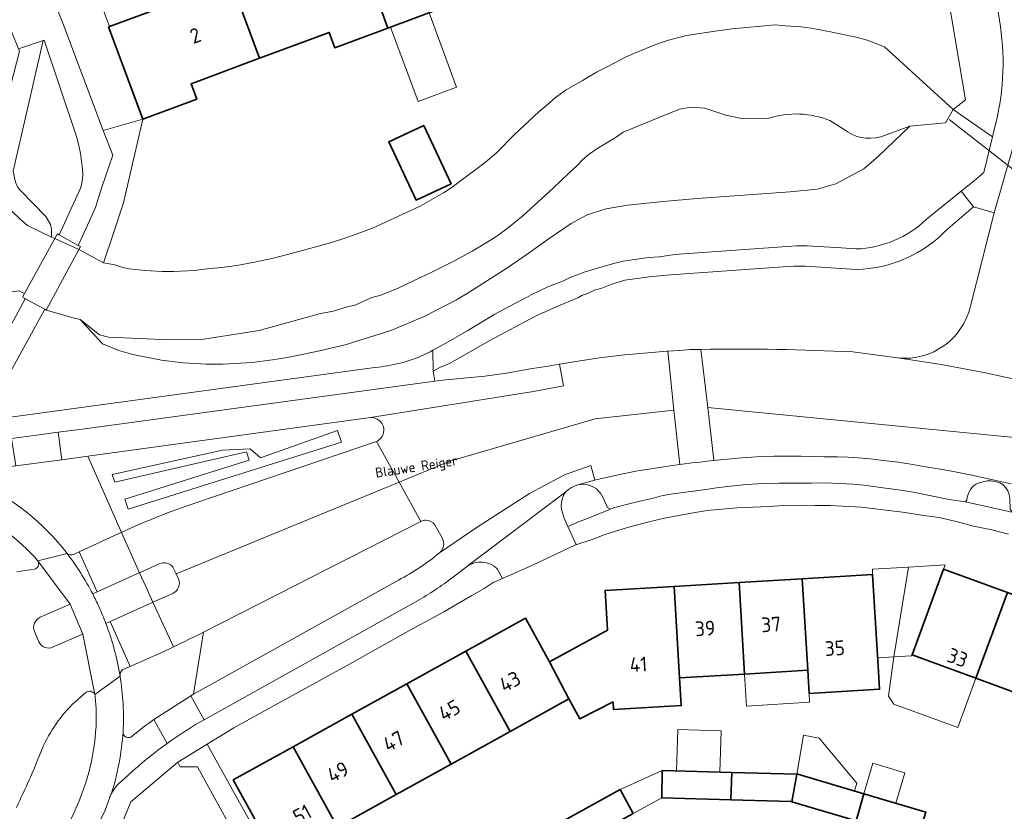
# Model space of a CAD drawing. Header units: metres. Extents: x 149984 to 156489, y 469398 to 478068.
# Tile 243 of 256: x 153572 to 153662, y 472098 to 472171. Entities that reach past the tile are written whole.
import ezdxf
from ezdxf.enums import TextEntityAlignment as Align

# ---------------------------------------------------------------- set-up
doc = ezdxf.new("R2010")
doc.units = ezdxf.units.M
doc.header["$LTSCALE"] = 0.75
for name, color, linetype, lineweight in [('B-WE-GR-BEPLANTING_CULTUUR_HEESTERS-GV', 252, 'Continuous', 18), ('B-WE-GR-BEPLANTING_CULTUUR_ROOS-GV', 252, 'Continuous', 18), ('B-WE-KW-KUNSTWERK_DEK-GV', 6, 'Continuous', 18), ('B-WE-KW-KUNSTWERK_DUIKER-G', 6, 'Continuous', 18), ('B-WE-OG-BEBOUWING-GV', 6, 'Continuous', 35), ('B-WE-OG-BEBOUWING-T18', 1, 'Continuous', 18), ('B-WE-OG-BEBOUWING_LUIFEL-GV', 6, 'Continuous', 18), ('B-WE-OG-BEBOUWING_OVERBOUWING-GV', 6, 'Continuous', 18), ('B-WE-OG-TERREIN_BEGROEID-GV', 252, 'Continuous', 18), ('B-WE-OG-TERREIN_ERF-GV', 252, 'Continuous', 18), ('B-WE-OG-TERREIN_OEVER-GV', 252, 'Continuous', 18), ('B-WE-OG-TOPOGRAFIE-T18', 7, 'Continuous', 18), ('B-WE-OG-WATER_MEER-GV', 252, 'Continuous', 18), ('B-WE-VH-GESLOTENVERHARDING_ASFALT-GV', 252, 'Continuous', 18), ('B-WE-VH-ONVERHARD-GV', 252, 'Continuous', 18), ('B-WE-VH-OPENVERHARDING_BETONSTRAATSTEEN-GV', 252, 'Continuous', 18), ('B-WE-VH-OPENVERHARDING_TEGEL-GV', 252, 'Continuous', 18)]:
    doc.layers.add(name, color=color, linetype=linetype, lineweight=lineweight)
doc.styles.add('NLCS-ISO-M500-T18', font='NLCS-ISO.ttf', dxfattribs={"height": 0.9})
doc.styles.add('NLCS-ISO-M750-T18', font='NLCS-ISO.ttf', dxfattribs={"height": 1.35})

msp = doc.modelspace()

# ---------------------------------------------------------------- linework, layer by layer
at = {"layer": 'B-WE-GR-BEPLANTING_CULTUUR_HEESTERS-GV', "flags": 128}
for points in [[(153653.154, 472197.63), (153658.939, 472163.576), (153657.79, 472162.7), (153661.396, 472160.182), (153661.711, 472161.459)], [(153662.04, 472170.877), (153658.149, 472194.374)], [(153594.32, 472092.22), (153588.654, 472102.561), (153587.082, 472102.575), (153586.853, 472102.989), (153582.558, 472099.371), (153581.412, 472096.533)]]:
    msp.add_lwpolyline(points, dxfattribs=at)
at = {"layer": 'B-WE-GR-BEPLANTING_CULTUUR_HEESTERS-GV'}
msp.add_lwpolyline([(153661.711, 472161.459, 0.100768), (153662.04, 472170.877)], format="xyb", dxfattribs=at)
at = {"layer": 'B-WE-GR-BEPLANTING_CULTUUR_HEESTERS-GV', "flags": 128}
for points in [[(153574.526, 472169.001), (153571.79, 472157.05), (153571.87, 472156.6), (153572.01, 472156.03), (153572.23, 472155.55), (153572.46, 472155.27), (153574.79, 472152.9), (153575.2, 472152.18), (153575.31, 472151.76), (153575.31, 472151.029), (153575.61, 472150.885), (153575.85, 472151.32), (153576.01, 472151.231), (153577.98, 472155.56), (153578.11, 472156.15), (153578.15, 472156.69), (153578.12, 472157.27), (153578.05, 472157.95), (153577.94, 472158.67), (153577.8, 472159.4), (153577.58, 472160.21), (153574.64, 472169.04)], [(153579.33, 472153.73), (153578.76, 472152.52), (153577.742, 472150.261), (153576.01, 472151.231), (153575.85, 472151.32), (153575.61, 472150.885), (153577.796, 472149.883), (153580.05, 472148.66), (153580.928, 472151.295), (153581.884, 472154.162), (153583.654, 472161.807), (153580.039, 472160.784), (153580.9, 472158.51), (153579.91, 472155.6)], [(153622.37, 472127.71), (153622.16, 472127.42), (153622.02, 472127.05), (153621.96, 472126.76), (153621.92, 472126.42), (153621.96, 472126.12), (153622.22, 472125.3), (153622.55, 472124.556), (153623.52, 472124.99), (153624.35, 472125.28), (153626.44, 472126.14), (153626.17, 472126.29), (153625.76, 472127.17), (153625.52, 472127.6), (153625.36, 472127.79), (153625.15, 472127.99), (153624.9, 472128.16), (153624.65, 472128.26), (153624.36, 472128.35), (153624.04, 472128.41), (153623.47, 472128.37), (153623.22, 472128.28), (153622.89, 472128.13), (153622.61, 472127.94)], [(153663.456, 472125.785), (153663.2, 472125.92), (153663.03, 472126.12), (153662.99, 472127.12), (153662.93, 472127.48), (153662.79, 472127.81), (153662.62, 472128.1), (153662.38, 472128.37), (153662.08, 472128.53), (153661.76, 472128.65), (153661.44, 472128.71), (153661.24, 472128.73), (153660.92, 472128.72), (153660.56, 472128.65), (153660.19, 472128.53), (153659.85, 472128.38), (153659.6, 472128.22), (153659.38, 472127.94), (153659.22, 472127.67), (153659.08, 472127.24), (153659.04, 472126.98), (153658.93, 472126.8)]]:
    msp.add_lwpolyline(points, close=True, dxfattribs=at)
at = {"layer": 'B-WE-GR-BEPLANTING_CULTUUR_ROOS-GV', "flags": 128}
msp.add_lwpolyline([(153575.295, 472184.475), (153573.665, 472184.635), (153573.345, 472184.757), (153575.65, 472172.35), (153575.84, 472171.82), (153576.33, 472170.58), (153580.039, 472160.784), (153583.654, 472161.807), (153580.517, 472170.242), (153580.608, 472170.276)], close=True, dxfattribs=at)
at = {"layer": 'B-WE-KW-KUNSTWERK_DEK-GV', "flags": 128}
msp.add_lwpolyline([(153572.831, 472145.849), (153572.65, 472145.52), (153572.868, 472145.401), (153572.9, 472145.384), (153574.683, 472144.414), (153574.8, 472144.35), (153577.796, 472149.883), (153577.94, 472150.15), (153577.742, 472150.261), (153576.01, 472151.231), (153575.85, 472151.32), (153575.61, 472150.885)], close=True, dxfattribs=at)
at = {"layer": 'B-WE-KW-KUNSTWERK_DUIKER-G', "flags": 128}
msp.add_lwpolyline([(153657.434, 472161.77), (153672.552, 472149.974)], dxfattribs=at)
at = {"layer": 'B-WE-OG-BEBOUWING-GV', "flags": 128}
for points in [[(153613.193, 472185.564), (153606.635, 472183.118), (153607.676, 472180.326), (153603.011, 472178.587), (153606.074, 472170.133), (153611.146, 472172.016), (153610.624, 472173.422), (153616.887, 472175.747)], [(153590.706, 472177.182), (153594.335, 472167.375), (153600.707, 472169.741), (153601.229, 472168.335), (153606.074, 472170.133), (153603.011, 472178.587), (153598.306, 472176.833), (153597.266, 472179.625)], [(153594.335, 472167.375), (153590.706, 472177.182), (153584.147, 472174.739), (153585.175, 472171.974), (153580.608, 472170.276), (153580.517, 472170.242), (153583.654, 472161.807), (153588.592, 472163.643), (153588.07, 472165.049)], [(153609.362, 472161.242), (153606.152, 472159.738), (153608.654, 472154.399), (153611.864, 472155.903)], [(153659.887, 472110.666), (153662.766, 472118.505), (153656.913, 472120.654), (153654.034, 472112.815)], [(153638.707, 472111.049), (153638.206, 472119.424), (153632.269, 472119.069), (153632.77, 472110.693)], [(153638.707, 472111.049), (153644.487, 472111.394), (153643.986, 472119.77), (153638.206, 472119.424)], [(153644.487, 472111.394), (153644.614, 472109.274), (153651.061, 472109.66), (153650.934, 472111.78), (153650.433, 472120.156), (153643.986, 472119.77)], [(153620.864, 472112.18), (153622.629, 472108.778), (153623.641, 472106.95), (153626.676, 472108.505), (153626.714, 472107.802), (153632.921, 472108.173), (153632.77, 472110.693), (153632.269, 472119.069), (153625.957, 472118.691), (153626.17, 472115.058)], [(153662.766, 472118.505), (153659.887, 472110.666), (153665.506, 472108.602), (153668.385, 472116.441)], [(153622.629, 472108.778), (153620.864, 472112.18), (153618.662, 472116.161), (153613.204, 472113.142), (153617.26, 472105.808)], [(153613.204, 472113.142), (153607.801, 472110.153), (153611.857, 472102.819), (153617.26, 472105.808)], [(153602.777, 472107.374), (153606.834, 472100.04), (153611.857, 472102.819), (153607.801, 472110.153)], [(153606.834, 472100.04), (153602.777, 472107.374), (153597.397, 472104.397), (153601.453, 472097.063)], [(153597.397, 472104.397), (153591.93, 472101.373), (153595.986, 472094.039), (153601.453, 472097.063)], [(153637.467, 472099.555), (153637.551, 472102.058), (153631.174, 472102.243), (153631.135, 472099.746), (153631.135, 472099.745)], [(153637.467, 472099.555), (153642.968, 472099.39), (153643.051, 472099.365), (153643.501, 472101.885), (153637.551, 472102.058)], [(153643.501, 472101.885), (153643.051, 472099.365), (153648.933, 472097.628), (153649.617, 472100.103), (153643.598, 472101.882)], [(153621.87, 472097.473), (153623.08, 472095.286), (153628.535, 472098.307), (153627.322, 472100.493)], [(153649.617, 472100.103), (153648.933, 472097.628), (153654.549, 472095.969), (153655.291, 472098.426)]]:
    msp.add_lwpolyline(points, close=True, dxfattribs=at)
at = {"layer": 'B-WE-OG-BEBOUWING_LUIFEL-GV', "flags": 128}
for points in [[(153606.32, 472170.224), (153608.843, 472163.429), (153612.368, 472164.737), (153609.845, 472171.533)], [(153653.726, 472120.845), (153650.404, 472120.647), (153650.433, 472120.156), (153650.888, 472112.542), (153652.38, 472112.631)], [(153656.913, 472120.654), (153657.056, 472121.045), (153653.726, 472120.845), (153652.38, 472112.631), (153654.002, 472112.728), (153654.034, 472112.815)], [(153659.887, 472110.666), (153654.034, 472112.815), (153654.002, 472112.728), (153652.38, 472112.631), (153651.88, 472109.029), (153652.378, 472108.304), (153658.231, 472106.155)], [(153638.707, 472111.049), (153638.882, 472108.123), (153644.662, 472108.47), (153644.614, 472109.274), (153644.487, 472111.394)], [(153632.485, 472102.205), (153636.449, 472102.09), (153636.559, 472105.873), (153632.595, 472105.988)], [(153644.093, 472105.471), (153643.501, 472101.885), (153643.598, 472101.882), (153648.766, 472100.355), (153648.98, 472101.08), (153645.546, 472105.184)]]:
    msp.add_lwpolyline(points, close=True, dxfattribs=at)
at = {"layer": 'B-WE-OG-BEBOUWING_OVERBOUWING-GV', "flags": 128}
for points in [[(153649.617, 472100.103), (153652.564, 472099.232), (153653.387, 472102.017), (153650.44, 472102.888)], [(153631.174, 472102.243), (153627.322, 472100.493), (153628.535, 472098.307), (153631.135, 472099.745)]]:
    msp.add_lwpolyline(points, close=True, dxfattribs=at)
at = {"layer": 'B-WE-OG-TERREIN_BEGROEID-GV', "flags": 128}
for points in [[(153559.303, 472136.512), (153567.806, 472135.975), (153572.9, 472145.384), (153572.868, 472145.401), (153572.65, 472145.52), (153572.831, 472145.849), (153572.336, 472146.116), (153570.86, 472145.89), (153570.17, 472145.83), (153569.39, 472145.82), (153568.69, 472145.89), (153567.98, 472146.17), (153567.21, 472146.66), (153565.76, 472148.02), (153564.16, 472149.88), (153563.46, 472150.85), (153562.67, 472151.9), (153561.81, 472153.71), (153560.33, 472156.56), (153558.17, 472160.99), (153552.4, 472174.63)], [(153655.356, 472152.649), (153658.524, 472155.209), (153659.571, 472156.055), (153660.591, 472156.918), (153661.396, 472160.182), (153657.79, 472162.7), (153657.112, 472161.483)], [(153657.112, 472161.483), (153653.84, 472161.17), (153650.983, 472158.42), (153649.614, 472157.261), (153647.073, 472155.902), (153645.363, 472155.42), (153642.878, 472155.172), (153634.368, 472154.561), (153631.259, 472154.291), (153628.015, 472153.934), (153626.057, 472153.591), (153624.302, 472153.053), (153622.838, 472152.267), (153620.826, 472150.886), (153618.905, 472149.515), (153616.858, 472148.106), (153613.425, 472145.928), (153612.341, 472145.291), (153609.385, 472143.759), (153606.347, 472142.463), (153602.183, 472141.158), (153599.818, 472140.603), (153597.033, 472140.047), (153595.516, 472139.796), (153593.653, 472139.561), (153591.015, 472139.393), (153589.446, 472139.391), (153587.348, 472139.527), (153585.368, 472139.753), (153582.748, 472140.28), (153581.469, 472140.649), (153579.972, 472141.266), (153577.92, 472143.487), (153577.28, 472143.64), (153574.8, 472144.35), (153574.683, 472144.414), (153569.455, 472134.916)], [(153659.382, 472144.716), (153661.561, 472153.25), (153659.666, 472153.795), (153657.315, 472151.788)], [(153609.104, 472140.117), (153609.95, 472140.53), (153610.191, 472140.665), (153611.17, 472141.21), (153613.38, 472142.49), (153615.85, 472143.98), (153617.63, 472144.93), (153618.77, 472145.5), (153619.19, 472145.73), (153620.72, 472146.46), (153622.15, 472147.02), (153622.76, 472147.33), (153624.05, 472147.8), (153624.73, 472148.03), (153626.83, 472148.65), (153627.62, 472148.82), (153629.08, 472149.04), (153629.92, 472149.15), (153630.94, 472149.22), (153632.31, 472149.42), (153643.45, 472150.21), (153644.44, 472150.23), (153647.56, 472150.04), (153648.916, 472149.935)], [(153648.934, 472148.053), (153644.29, 472148.37), (153643.24, 472148.36), (153642.23, 472148.31), (153631.93, 472147.56), (153629.98, 472147.39), (153627.75, 472147.09), (153626.58, 472146.71), (153625.66, 472146.36), (153624.99, 472146.18), (153624.41, 472145.89), (153623.82, 472145.69), (153623.51, 472145.5), (153621.46, 472144.64), (153619.59, 472143.78), (153615.33, 472141.53), (153611.77, 472139.48), (153610.843, 472139.106), (153610.229, 472138.767), (153610.383, 472137.838), (153611.367, 472137.958), (153614.95, 472138.3)], [(153614.95, 472138.3), (153616.92, 472138.57), (153619.1, 472138.98), (153620.75, 472139.2), (153621.788, 472139.383), (153623.08, 472139.61), (153625.42, 472139.98), (153627.77, 472140.26), (153631.6, 472140.58), (153631.693, 472140.588), (153632.752, 472140.647), (153632.8, 472140.65), (153633.468, 472140.707), (153633.74, 472140.73), (153634.713, 472140.752)], [(153648.625, 472140.514), (153652.703, 472139.98), (153652.737, 472139.975)], [(153570.375, 472134.39), (153604.631, 472139.067)], [(153604.497, 472134.509), (153578.607, 472130.986), (153581.698, 472124.005)], [(153588.496, 472126.725), (153605.022, 472132.331)], [(153609.088, 472125.019), (153589.207, 472114.886), (153588.276, 472109.205), (153607.059, 472119.653)], [(153611.059, 472123.455), (153610.364, 472124.696)], [(153573.992, 472121.475), (153573.74, 472121.773)], [(153572.116, 472120.392), (153573.7, 472120.65)], [(153578.431, 472109.358), (153577.187, 472108.269)], [(153579.392, 472107.913), (153579.308, 472108.926)]]:
    msp.add_lwpolyline(points, dxfattribs=at)
at = {"layer": 'B-WE-OG-TERREIN_BEGROEID-GV'}
for points in [[(153648.916, 472149.935, 0.183533), (153655.356, 472152.649)], [(153657.315, 472151.788, -0.200567), (153648.934, 472148.053)], [(153652.737, 472139.975, 0.379408), (153659.382, 472144.716)], [(153604.631, 472139.067, 0.076918), (153609.104, 472140.117)], [(153634.713, 472140.752, -0.01682), (153648.625, 472140.514)], [(153605.559, 472133.935, 0.288376), (153604.497, 472134.509)], [(153605.278, 472132.485, 0.369007), (153605.559, 472133.935)], [(153605.022, 472132.331, 0.068884), (153605.278, 472132.485)], [(153573.74, 472121.773, 0.192092), (153559.441, 472128.424)], [(153581.698, 472124.005, -0.026731), (153588.496, 472126.725)], [(153609.558, 472125.128, 0.12568), (153609.088, 472125.019)], [(153610.364, 472124.696, 0.245593), (153609.558, 472125.128)], [(153610.787, 472122.13, 0.372769), (153611.059, 472123.455)], [(153607.059, 472119.653, 0.051741), (153610.787, 472122.13)], [(153573.7, 472120.65, 0.537481), (153574.045, 472121.404)], [(153574.045, 472121.404, 0.065481), (153573.992, 472121.475)], [(153579.255, 472109.191, 0.496149), (153578.431, 472109.358)], [(153579.308, 472108.926, 0.132075), (153579.255, 472109.191)], [(153573.112, 472092.447, 0.20821), (153579.392, 472107.913)], [(153577.187, 472108.269, 0.096536), (153574.315, 472103.92)], [(153574.315, 472103.92, -0.02339), (153572.081, 472098.861)]]:
    msp.add_lwpolyline(points, format="xyb", dxfattribs=at)
at = {"layer": 'B-WE-OG-TERREIN_BEGROEID-GV', "flags": 128}
for points in [[(153582.015, 472127.046), (153593.377, 472130.614), (153593.133, 472131.393), (153581.107, 472128.619), (153580.841, 472129.312), (153590.953, 472131.529), (153593.482, 472131.667), (153594.413, 472130.836), (153601.466, 472133.33), (153601.844, 472132.261), (153582.304, 472126.125)], [(153582.015, 472127.046), (153582.304, 472126.125), (153601.844, 472132.261), (153601.466, 472133.33), (153594.413, 472130.836), (153593.482, 472131.667), (153590.953, 472131.529), (153580.841, 472129.312), (153581.107, 472128.619), (153593.133, 472131.393), (153593.377, 472130.614)]]:
    msp.add_lwpolyline(points, close=True, dxfattribs=at)
at = {"layer": 'B-WE-OG-TERREIN_ERF-GV', "flags": 128}
for points in [[(153611.146, 472172.016), (153606.074, 472170.133), (153601.229, 472168.335), (153600.707, 472169.741), (153594.335, 472167.375), (153588.07, 472165.049), (153588.592, 472163.643), (153583.654, 472161.807), (153581.884, 472154.162), (153580.928, 472151.295), (153580.05, 472148.66), (153581.09, 472148.47), (153581.81, 472148.24), (153582.4, 472148.12), (153583.84, 472147.97), (153585.43, 472147.86), (153586.49, 472147.88), (153588.35, 472147.97), (153589.55, 472148.11), (153590.85, 472148.24), (153592.25, 472148.43), (153593.88, 472148.74), (153595.62, 472149.1), (153596.89, 472149.42), (153600.82, 472150.49), (153602.15, 472150.92), (153603.28, 472151.32), (153604.66, 472151.85), (153609.03, 472153.86), (153611.16, 472155.08), (153611.96, 472155.58), (153612.73, 472156.18), (153614.37, 472157.38), (153615.16, 472158.01), (153616.06, 472158.77), (153617.64, 472160.36), (153619.89, 472162.48), (153620.62, 472163.09), (153621.41, 472163.79), (153622.38, 472164.5), (153623.02, 472164.87), (153623.86, 472165.32), (153624.48, 472165.7), (153625.24, 472166.13), (153626.07, 472166.57), (153626.89, 472166.98), (153627.76, 472167.44), (153628.65, 472167.83), (153630.76, 472168.69), (153631.76, 472169.02), (153633.4, 472169.46), (153636.02, 472169.86), (153637.58, 472170.07), (153641.51, 472170.43), (153642.47, 472170.34), (153643.89, 472170.25), (153644.82, 472170.14), (153646.73, 472169.78), (153649.06, 472169.28), (153649.92, 472169.02), (153651.51, 472168.43), (153657.79, 472162.7), (153658.939, 472163.576), (153653.154, 472197.63)], [(153575.295, 472184.475), (153580.608, 472170.276), (153585.175, 472171.974)], [(153662.85, 472123.85), (153661.34, 472124.23), (153659.65, 472124.59), (153658.21, 472124.99), (153656.52, 472125.36), (153654.89, 472125.58), (153653.4, 472125.83), (153649.41, 472126.31), (153646.5, 472126.47), (153645.13, 472126.46), (153643.87, 472126.5), (153642.28, 472126.46), (153640.95, 472126.39), (153638.03, 472126.27), (153635.29, 472126), (153634.01, 472125.8), (153631.4, 472125.3), (153629.82, 472124.94), (153628.12, 472124.49), (153626.9, 472124.12), (153625.86, 472123.78), (153624.76, 472123.36), (153623.197, 472122.846), (153619.306, 472121.02)], [(153665.506, 472108.602), (153659.887, 472110.666), (153654.034, 472112.815), (153656.913, 472120.654), (153662.766, 472118.505)], [(153616.565, 472119.806), (153615.72, 472119.44), (153614.9, 472118.87), (153613.75, 472118.24), (153611.21, 472116.73), (153607.71, 472114.85), (153602.56, 472111.95), (153595.47, 472108.07), (153591.98, 472106.14), (153589.54, 472104.64), (153595.62, 472093.68)], [(153595.986, 472094.039), (153591.93, 472101.373), (153597.397, 472104.397), (153602.777, 472107.374), (153607.801, 472110.153), (153613.204, 472113.142), (153618.662, 472116.161), (153620.864, 472112.18), (153626.17, 472115.058), (153625.957, 472118.691), (153632.269, 472119.069), (153638.206, 472119.424), (153643.986, 472119.77), (153650.433, 472120.156), (153650.934, 472111.78), (153651.061, 472109.66), (153644.614, 472109.274), (153644.487, 472111.394), (153638.707, 472111.049), (153632.77, 472110.693), (153632.921, 472108.173), (153626.714, 472107.802), (153626.676, 472108.505), (153623.641, 472106.95), (153622.629, 472108.778), (153617.26, 472105.808), (153611.857, 472102.819), (153606.834, 472100.04), (153601.453, 472097.063)], [(153621.87, 472097.473), (153627.322, 472100.493), (153628.535, 472098.307), (153631.135, 472099.746), (153631.174, 472102.243), (153637.551, 472102.058), (153643.501, 472101.885), (153643.598, 472101.882), (153649.617, 472100.103), (153655.291, 472098.426)]]:
    msp.add_lwpolyline(points, dxfattribs=at)
msp.add_lwpolyline([(153609.362, 472161.242), (153611.864, 472155.903), (153608.654, 472154.399), (153606.152, 472159.738)], close=True, dxfattribs=at)
at = {"layer": 'B-WE-OG-TERREIN_ERF-GV'}
msp.add_lwpolyline([(153619.306, 472121.02, -0.014496), (153616.565, 472119.806)], format="xyb", dxfattribs=at)
at = {"layer": 'B-WE-OG-TERREIN_OEVER-GV', "flags": 128}
msp.add_lwpolyline([(153575.31, 472151.029), (153575.31, 472151.76), (153575.2, 472152.18), (153574.79, 472152.9), (153572.46, 472155.27), (153572.23, 472155.55), (153572.01, 472156.03), (153571.87, 472156.6), (153571.79, 472157.05), (153574.526, 472169.001), (153572.287, 472168.227), (153572.37, 472168.02), (153569.52, 472157.1), (153569.49, 472156.87), (153569.51, 472156.65), (153569.76, 472156.15), (153571.03, 472154.1), (153571.64, 472153.42), (153572.44, 472152.67), (153573.1, 472152.09)], close=True, dxfattribs=at)
for points in [[(153640.923, 472161.902), (153638.46, 472161.877), (153637.008, 472162.18), (153635.072, 472162.799), (153633.834, 472162.892), (153632.77, 472162.723), (153630.132, 472161.64), (153627.6, 472160.62), (153626.97, 472160.17), (153625.19, 472159.08), (153624.49, 472158.62), (153623.91, 472158.11), (153623.37, 472157.55), (153622.63, 472156.88), (153621.24, 472155.52), (153618.41, 472152.98), (153617.1, 472151.91), (153616.04, 472151.12), (153614.92, 472150.39), (153613.8, 472149.73), (153612.18, 472148.84), (153610.1, 472147.8), (153608.53, 472147.09), (153606.96, 472146.32), (153605.33, 472145.69), (153604.62, 472145.5), (153603.13, 472144.82), (153602.15, 472144.57), (153601.1, 472144.25), (153599.92, 472144.04), (153594.296, 472142.491), (153589.25, 472141.682), (153585.4, 472141.653), (153580.519, 472141.861), (153579.687, 472142.078), (153577.92, 472143.487), (153579.972, 472141.266), (153581.469, 472140.649), (153582.748, 472140.28), (153585.368, 472139.753), (153587.348, 472139.527), (153589.446, 472139.391), (153591.015, 472139.393), (153593.653, 472139.561), (153595.516, 472139.796), (153597.033, 472140.047), (153599.818, 472140.603), (153602.183, 472141.158), (153606.347, 472142.463), (153609.385, 472143.759), (153612.341, 472145.291), (153613.425, 472145.928), (153616.858, 472148.106), (153618.905, 472149.515), (153620.826, 472150.886), (153622.838, 472152.267), (153624.302, 472153.053), (153626.057, 472153.591), (153628.015, 472153.934), (153631.259, 472154.291), (153634.368, 472154.561), (153642.878, 472155.172), (153645.363, 472155.42), (153647.073, 472155.902), (153649.614, 472157.261), (153650.983, 472158.42), (153653.84, 472161.17)], [(153647.749, 472160.925), (153646.506, 472161.674)], [(153653.84, 472161.17), (153651.171, 472160.196)]]:
    msp.add_lwpolyline(points, dxfattribs=at)
at = {"layer": 'B-WE-OG-TERREIN_OEVER-GV'}
for points in [[(153646.506, 472161.674, 0.174066), (153640.923, 472161.902)], [(153651.171, 472160.196, -0.24661), (153647.749, 472160.925)]]:
    msp.add_lwpolyline(points, format="xyb", dxfattribs=at)
at = {"layer": 'B-WE-OG-WATER_MEER-GV', "flags": 128}
for points in [[(153651.171, 472160.196), (153653.84, 472161.17), (153657.112, 472161.483), (153657.79, 472162.7), (153651.51, 472168.43), (153649.92, 472169.02), (153649.06, 472169.28), (153646.73, 472169.78), (153644.82, 472170.14), (153643.89, 472170.25), (153642.47, 472170.34), (153641.51, 472170.43), (153637.58, 472170.07), (153636.02, 472169.86), (153633.4, 472169.46), (153631.76, 472169.02), (153630.76, 472168.69), (153628.65, 472167.83), (153627.76, 472167.44), (153626.89, 472166.98), (153626.07, 472166.57), (153625.24, 472166.13), (153624.48, 472165.7), (153623.86, 472165.32), (153623.02, 472164.87), (153622.38, 472164.5), (153621.41, 472163.79), (153620.62, 472163.09), (153619.89, 472162.48), (153617.64, 472160.36), (153616.06, 472158.77), (153615.16, 472158.01), (153614.37, 472157.38), (153612.73, 472156.18), (153611.96, 472155.58), (153611.16, 472155.08), (153609.03, 472153.86), (153604.66, 472151.85), (153603.28, 472151.32), (153602.15, 472150.92), (153600.82, 472150.49), (153596.89, 472149.42), (153595.62, 472149.1), (153593.88, 472148.74), (153592.25, 472148.43), (153590.85, 472148.24), (153589.55, 472148.11), (153588.35, 472147.97), (153586.49, 472147.88), (153585.43, 472147.86), (153583.84, 472147.97), (153582.4, 472148.12), (153581.81, 472148.24), (153581.09, 472148.47), (153580.05, 472148.66), (153577.796, 472149.883), (153575.61, 472150.885), (153575.31, 472151.029), (153573.1, 472152.09), (153572.44, 472152.67), (153571.64, 472153.42)], [(153572.336, 472146.116), (153572.831, 472145.849), (153572.65, 472145.52), (153572.868, 472145.401), (153572.9, 472145.384), (153574.683, 472144.414), (153574.8, 472144.35), (153577.28, 472143.64), (153577.92, 472143.487), (153579.687, 472142.078), (153580.519, 472141.861), (153585.4, 472141.653), (153589.25, 472141.682), (153594.296, 472142.491), (153599.92, 472144.04), (153601.1, 472144.25), (153602.15, 472144.57), (153603.13, 472144.82), (153604.62, 472145.5), (153605.33, 472145.69), (153606.96, 472146.32), (153608.53, 472147.09), (153610.1, 472147.8), (153612.18, 472148.84), (153613.8, 472149.73), (153614.92, 472150.39), (153616.04, 472151.12), (153617.1, 472151.91), (153618.41, 472152.98), (153621.24, 472155.52), (153622.63, 472156.88), (153623.37, 472157.55), (153623.91, 472158.11), (153624.49, 472158.62), (153625.19, 472159.08), (153626.97, 472160.17), (153627.6, 472160.62), (153630.132, 472161.64), (153632.77, 472162.723), (153633.834, 472162.892), (153635.072, 472162.799), (153637.008, 472162.18), (153638.46, 472161.877), (153640.923, 472161.902)], [(153646.506, 472161.674), (153647.749, 472160.925)]]:
    msp.add_lwpolyline(points, dxfattribs=at)
at = {"layer": 'B-WE-OG-WATER_MEER-GV'}
for points in [[(153640.923, 472161.902, -0.174066), (153646.506, 472161.674)], [(153647.749, 472160.925, 0.24661), (153651.171, 472160.196)]]:
    msp.add_lwpolyline(points, format="xyb", dxfattribs=at)
at = {"layer": 'B-WE-VH-GESLOTENVERHARDING_ASFALT-GV', "flags": 128}
for points in [[(153605.022, 472132.331), (153607.096, 472128.601), (153611.744, 472130.512), (153625.032, 472134.405), (153632.256, 472135.203), (153631.693, 472140.588), (153631.6, 472140.58), (153627.77, 472140.26), (153625.42, 472139.98), (153623.08, 472139.61), (153621.788, 472139.383), (153622.137, 472137.403), (153619.415, 472136.902), (153604.497, 472134.509)], [(153634.713, 472140.752), (153635.337, 472135.443), (153666.511, 472132.384), (153695.306, 472120.02), (153712.874, 472107.548), (153714.856, 472110.341), (153696.663, 472123.158)], [(153652.737, 472139.975), (153652.703, 472139.98), (153648.625, 472140.514)], [(153627.14, 472129.29), (153628.75, 472129.62), (153631.9, 472130.1), (153632.777, 472130.216), (153632.256, 472135.203), (153625.032, 472134.405), (153611.744, 472130.512), (153607.096, 472128.601), (153609.088, 472125.019)], [(153666.511, 472132.384), (153635.337, 472135.443), (153635.904, 472130.612), (153635.895, 472130.583), (153636.81, 472130.68), (153638.46, 472130.83), (153639.79, 472130.91), (153641.42, 472130.97), (153642.71, 472130.97), (153643.89, 472130.98), (153644.98, 472130.96), (153645.99, 472130.93), (153647.23, 472130.92), (153648.19, 472130.88), (153649.11, 472130.83), (153650.25, 472130.73), (153651.41, 472130.58), (153652.81, 472130.42), (153654.12, 472130.23), (153655.45, 472129.98), (153657, 472129.74), (153658.28, 472129.5), (153659.66, 472129.21), (153660.73, 472128.96), (153663.1, 472128.45)], [(153607.096, 472128.601), (153605.022, 472132.331), (153588.496, 472126.725)], [(153610.787, 472122.13), (153614.248, 472124.503), (153619.026, 472127.561), (153622.248, 472129.285), (153624.637, 472130.119), (153625.003, 472128.793), (153625.1, 472128.82), (153627.14, 472129.29)], [(153613.256, 472120.85), (153613.272, 472120.862), (153613.287, 472120.873), (153613.303, 472120.885), (153622.37, 472127.71), (153622.61, 472127.94), (153622.89, 472128.13), (153623.22, 472128.28), (153623.47, 472128.37), (153625.003, 472128.793), (153624.637, 472130.119), (153622.248, 472129.285), (153619.026, 472127.561), (153614.248, 472124.503), (153610.787, 472122.13)], [(153586.496, 472120.661), (153586.704, 472120.217), (153607.096, 472128.601)], [(153607.096, 472128.601), (153586.704, 472120.217), (153586.923, 472119.75)], [(153589.207, 472114.886), (153609.088, 472125.019), (153607.096, 472128.601)], [(153581.698, 472124.005), (153583.354, 472120.318), (153585.162, 472121.144)], [(153610.364, 472124.696), (153611.059, 472123.455)], [(153579.067, 472118.384), (153579.468, 472118.565), (153577.835, 472122.232), (153577.366, 472122.016)], [(153573.74, 472121.773), (153573.992, 472121.475)], [(153576.717, 472122.094), (153574.045, 472121.404), (153577.001, 472117.452), (153578.163, 472114.71), (153579.255, 472109.191), (153581.575, 472110.861)], [(153574.045, 472121.404), (153576.717, 472122.094)], [(153574.262, 472116.247), (153577.001, 472117.452), (153574.045, 472121.404)], [(153573.7, 472120.65), (153572.116, 472120.392)], [(153580.279, 472115.669), (153580.677, 472115.849), (153584.319, 472117.5), (153584.579, 472117.618), (153583.919, 472119.072), (153583.354, 472120.318), (153583.113, 472120.209), (153579.468, 472118.565)], [(153585.162, 472121.144), (153583.354, 472120.318), (153583.919, 472119.072), (153584.579, 472117.618)], [(153586.923, 472119.75), (153586.704, 472120.217), (153586.496, 472120.661)], [(153611.822, 472119.76), (153613.241, 472120.838), (153613.256, 472120.85)], [(153607.059, 472119.653), (153588.276, 472109.205), (153588.037, 472109.066), (153589.254, 472106.88), (153608.517, 472117.601)], [(153579.468, 472118.565), (153579.067, 472118.384)], [(153586.145, 472113.396), (153586.465, 472113.547), (153584.579, 472117.618), (153584.319, 472117.5), (153580.677, 472115.849), (153582.503, 472111.746)], [(153584.579, 472117.618), (153586.398, 472118.434)], [(153586.398, 472118.434), (153584.579, 472117.618), (153586.465, 472113.547)], [(153575.445, 472113.533), (153578.163, 472114.71), (153577.001, 472117.452), (153574.262, 472116.247)], [(153581.839, 472111.459), (153582.503, 472111.746), (153580.677, 472115.849), (153580.279, 472115.669)], [(153573.737, 472114.954), (153574.146, 472114.009)], [(153574.146, 472114.009), (153573.737, 472114.954)], [(153579.255, 472109.191), (153578.163, 472114.71), (153575.445, 472113.533)], [(153581.575, 472110.861), (153579.255, 472109.191)], [(153577.187, 472108.269), (153578.431, 472109.358)], [(153579.308, 472108.926), (153579.392, 472107.913)], [(153588.87, 472106.666), (153589.254, 472106.88), (153588.037, 472109.066), (153584.67, 472106.89)], [(153584.67, 472106.89), (153585.886, 472104.706)], [(153585.886, 472104.706), (153584.67, 472106.89)], [(153581.848, 472105.758), (153581.848, 472105.759), (153581.848, 472105.761)], [(153581.658, 472101.233), (153582.587, 472102.06)], [(153578.678, 472095.484), (153580.199, 472098.616), (153580.597, 472099.699)]]:
    msp.add_lwpolyline(points, dxfattribs=at)
for points in [[(153635.337, 472135.443), (153634.713, 472140.752), (153633.74, 472140.73), (153633.468, 472140.707), (153632.8, 472140.65), (153632.752, 472140.647), (153631.693, 472140.588), (153632.256, 472135.203), (153632.777, 472130.216), (153633.71, 472130.34), (153633.926, 472130.364), (153634.638, 472130.445), (153635.3, 472130.52), (153635.895, 472130.583), (153635.904, 472130.612)], [(153575.922, 472133.167), (153576.23, 472130.662), (153578.607, 472130.986), (153604.497, 472134.509), (153619.415, 472136.902), (153622.137, 472137.403), (153621.788, 472139.383), (153620.75, 472139.2), (153619.1, 472138.98), (153616.92, 472138.57), (153614.95, 472138.3), (153611.367, 472137.958), (153610.383, 472137.838), (153577.88, 472133.433)], [(153576.23, 472130.662), (153575.922, 472133.167), (153573.916, 472132.895), (153571.637, 472132.586), (153572.024, 472130.09)], [(153583.113, 472120.209), (153583.354, 472120.318), (153581.698, 472124.005), (153581.471, 472123.901), (153577.835, 472122.232), (153579.468, 472118.565)]]:
    msp.add_lwpolyline(points, close=True, dxfattribs=at)
at = {"layer": 'B-WE-VH-GESLOTENVERHARDING_ASFALT-GV'}
for points in [[(153648.625, 472140.514, 0.01682), (153634.713, 472140.752)], [(153668.397, 472136.796, 0.030327), (153652.737, 472139.975)], [(153604.497, 472134.509, -0.288376), (153605.559, 472133.935)], [(153605.559, 472133.935, -0.369007), (153605.278, 472132.485)], [(153605.278, 472132.485, -0.068884), (153605.022, 472132.331)], [(153559.441, 472128.424, -0.192092), (153573.74, 472121.773)], [(153576.717, 472122.094, 0.120425), (153568.438, 472128.679)], [(153588.496, 472126.725, 0.026731), (153581.698, 472124.005)], [(153609.088, 472125.019, -0.12568), (153609.558, 472125.128)], [(153609.558, 472125.128, -0.245593), (153610.364, 472124.696)], [(153611.059, 472123.455, -0.372769), (153610.787, 472122.13)], [(153610.787, 472122.13, -0.051741), (153607.059, 472119.653)], [(153574.045, 472121.404, -0.537481), (153573.7, 472120.65)], [(153573.992, 472121.475, -0.065481), (153574.045, 472121.404)], [(153579.067, 472118.384, 0.043591), (153576.717, 472122.094)], [(153576.717, 472122.094, -0.043591), (153579.067, 472118.384)], [(153577.366, 472122.016, -0.283675), (153576.717, 472122.094)], [(153586.496, 472120.661, 0.414489), (153585.162, 472121.144)], [(153585.162, 472121.144, -0.414489), (153586.496, 472120.661)], [(153586.398, 472118.434, 0.40485), (153586.923, 472119.75)], [(153586.923, 472119.75, -0.40485), (153586.398, 472118.434)], [(153608.517, 472117.601, 0.03548), (153611.822, 472119.76)], [(153579.067, 472118.384, -0.01382), (153579.633, 472117.22)], [(153579.633, 472117.22, 0.01382), (153579.067, 472118.384)], [(153579.633, 472117.22, -0.016802), (153580.279, 472115.669)], [(153580.279, 472115.669, 0.016802), (153579.633, 472117.22)], [(153574.262, 472116.247, 0.405987), (153573.737, 472114.954)], [(153573.737, 472114.954, -0.405987), (153574.262, 472116.247)], [(153580.279, 472115.669, -0.049493), (153581.575, 472110.861)], [(153581.575, 472110.861, 0.049493), (153580.279, 472115.669)], [(153574.146, 472114.009, 0.429693), (153575.445, 472113.533)], [(153575.445, 472113.533, -0.429693), (153574.146, 472114.009)], [(153586.465, 472113.547, 0.006156), (153589.207, 472114.886)], [(153582.503, 472111.746, 0.007617), (153586.145, 472113.396)], [(153581.575, 472110.861, -0.280833), (153581.839, 472111.459)], [(153581.848, 472105.761, 0.052741), (153581.575, 472110.861)], [(153578.431, 472109.358, -0.496149), (153579.255, 472109.191)], [(153579.255, 472109.191, -0.132075), (153579.308, 472108.926)], [(153579.392, 472107.913, -0.20821), (153573.112, 472092.447)], [(153574.315, 472103.92, -0.096536), (153577.187, 472108.269)], [(153584.67, 472106.89, 0.014573), (153582.678, 472105.383)], [(153585.886, 472104.706, -0.022218), (153588.87, 472106.666)], [(153580.786, 472100.131, 0.05648), (153581.848, 472105.758)], [(153581.848, 472105.758, -0.05648), (153580.786, 472100.131)], [(153582.131, 472105.282, -0.312485), (153581.848, 472105.758)], [(153582.678, 472105.383, -0.315963), (153582.131, 472105.282)], [(153582.587, 472102.06, -0.026072), (153585.886, 472104.706)], [(153572.081, 472098.861, 0.02339), (153574.315, 472103.92)], [(153580.786, 472100.131, -0.033532), (153581.029, 472100.534)], [(153581.029, 472100.534, -0.064738), (153581.658, 472101.233)], [(153580.597, 472099.699, -0.034244), (153580.786, 472100.131)]]:
    msp.add_lwpolyline(points, format="xyb", dxfattribs=at)
at = {"layer": 'B-WE-VH-ONVERHARD-GV', "flags": 128}
msp.add_lwpolyline([(153574.8, 472144.35), (153577.796, 472149.883), (153577.94, 472150.15), (153577.742, 472150.261), (153576.01, 472151.231), (153575.85, 472151.32), (153575.61, 472150.885), (153572.831, 472145.849), (153572.65, 472145.52), (153572.868, 472145.401), (153572.9, 472145.384), (153574.683, 472144.414)], close=True, dxfattribs=at)
at = {"layer": 'B-WE-VH-OPENVERHARDING_BETONSTRAATSTEEN-GV', "flags": 128}
for points in [[(153571.01, 472171.407), (153572.287, 472168.227), (153574.526, 472169.001), (153574.64, 472169.04), (153577.58, 472160.21), (153577.8, 472159.4), (153577.94, 472158.67), (153578.05, 472157.95), (153578.12, 472157.27), (153578.15, 472156.69), (153578.11, 472156.15), (153577.98, 472155.56), (153576.01, 472151.231), (153577.742, 472150.261), (153578.76, 472152.52), (153579.33, 472153.73), (153579.91, 472155.6), (153580.9, 472158.51), (153580.039, 472160.784), (153576.33, 472170.58), (153575.84, 472171.82)], [(153663.712, 472160.976), (153663.148, 472158.765), (153661.561, 472153.25), (153659.382, 472144.716)], [(153663.1, 472128.45), (153660.73, 472128.96), (153659.66, 472129.21), (153658.28, 472129.5), (153657, 472129.74), (153655.45, 472129.98), (153654.12, 472130.23), (153652.81, 472130.42), (153651.41, 472130.58), (153650.25, 472130.73), (153649.11, 472130.83), (153648.19, 472130.88), (153647.23, 472130.92), (153645.99, 472130.93), (153644.98, 472130.96), (153643.89, 472130.98), (153642.71, 472130.97), (153641.42, 472130.97), (153639.79, 472130.91), (153638.46, 472130.83), (153636.81, 472130.68), (153635.895, 472130.583), (153635.3, 472130.52), (153634.638, 472130.445), (153633.926, 472130.364), (153633.71, 472130.34), (153632.777, 472130.216), (153631.9, 472130.1), (153628.75, 472129.62), (153627.14, 472129.29), (153625.1, 472128.82), (153625.003, 472128.793), (153623.47, 472128.37), (153624.04, 472128.41), (153624.36, 472128.35), (153624.65, 472128.26), (153624.9, 472128.16), (153625.15, 472127.99), (153625.36, 472127.79), (153625.52, 472127.6), (153625.76, 472127.17), (153626.17, 472126.29), (153626.44, 472126.14), (153626.71, 472126.25), (153627.9, 472126.57), (153629.14, 472126.87), (153630.27, 472127.12), (153631.12, 472127.34), (153631.94, 472127.51), (153634.95, 472127.9), (153636.14, 472128.08), (153637.42, 472128.23), (153638.88, 472128.38), (153640.49, 472128.47), (153641.92, 472128.51), (153644.83, 472128.51), (153646.13, 472128.53), (153647.43, 472128.49), (153648.64, 472128.42), (153649.63, 472128.32), (153651.62, 472128.07), (153652.79, 472127.9), (153654.13, 472127.68), (153655.48, 472127.42), (153657.44, 472127.02), (153658.93, 472126.8), (153659.04, 472126.98), (153659.08, 472127.24), (153659.22, 472127.67), (153659.38, 472127.94), (153659.6, 472128.22), (153659.85, 472128.38), (153660.19, 472128.53), (153660.56, 472128.65), (153660.92, 472128.72), (153661.24, 472128.73), (153661.44, 472128.71), (153661.76, 472128.65), (153662.08, 472128.53), (153662.38, 472128.37), (153662.62, 472128.1)], [(153622.55, 472124.556), (153622.22, 472125.3), (153621.96, 472126.12), (153621.92, 472126.42), (153621.96, 472126.76), (153622.02, 472127.05), (153622.16, 472127.42), (153622.37, 472127.71), (153613.303, 472120.885)], [(153619.306, 472121.02), (153623.197, 472122.846), (153623.29, 472122.89), (153622.55, 472124.556)], [(153616.09, 472120.665), (153616.565, 472119.806)]]:
    msp.add_lwpolyline(points, dxfattribs=at)
at = {"layer": 'B-WE-VH-OPENVERHARDING_BETONSTRAATSTEEN-GV'}
for points in [[(153659.382, 472144.716, -0.379408), (153652.737, 472139.975)], [(153652.737, 472139.975, -0.030327), (153668.397, 472136.796)], [(153613.303, 472120.885, -0.370991), (153616.09, 472120.665)], [(153616.565, 472119.806, 0.014496), (153619.306, 472121.02)]]:
    msp.add_lwpolyline(points, format="xyb", dxfattribs=at)
at = {"layer": 'B-WE-VH-OPENVERHARDING_TEGEL-GV', "flags": 128}
for points in [[(153658.149, 472194.374), (153662.04, 472170.877)], [(153661.711, 472161.459), (153661.396, 472160.182), (153660.591, 472156.918), (153659.571, 472156.055), (153658.524, 472155.209), (153659.666, 472153.795), (153661.561, 472153.25), (153663.148, 472158.765), (153663.712, 472160.976)], [(153657.315, 472151.788), (153659.666, 472153.795), (153658.524, 472155.209), (153655.356, 472152.649)], [(153648.916, 472149.935), (153647.56, 472150.04), (153644.44, 472150.23), (153643.45, 472150.21), (153632.31, 472149.42), (153630.94, 472149.22), (153629.92, 472149.15), (153629.08, 472149.04), (153627.62, 472148.82), (153626.83, 472148.65), (153624.73, 472148.03), (153624.05, 472147.8), (153622.76, 472147.33), (153622.15, 472147.02), (153620.72, 472146.46), (153619.19, 472145.73), (153618.77, 472145.5), (153617.63, 472144.93), (153615.85, 472143.98), (153613.38, 472142.49), (153611.17, 472141.21), (153610.191, 472140.665), (153610.229, 472138.767), (153610.843, 472139.106), (153611.77, 472139.48), (153615.33, 472141.53), (153619.59, 472143.78), (153621.46, 472144.64), (153623.51, 472145.5), (153623.82, 472145.69), (153624.41, 472145.89), (153624.99, 472146.18), (153625.66, 472146.36), (153626.58, 472146.71), (153627.75, 472147.09), (153629.98, 472147.39), (153631.93, 472147.56), (153642.23, 472148.31), (153643.24, 472148.36), (153644.29, 472148.37), (153648.934, 472148.053)], [(153604.631, 472139.067), (153570.375, 472134.39), (153569.455, 472134.916), (153574.683, 472144.414), (153572.9, 472145.384), (153567.806, 472135.975), (153559.303, 472136.512)], [(153610.383, 472137.838), (153610.229, 472138.767), (153610.191, 472140.665), (153609.95, 472140.53), (153609.104, 472140.117)], [(153560.377, 472131.06), (153571.637, 472132.586), (153573.916, 472132.895), (153575.922, 472133.167), (153577.88, 472133.433), (153610.383, 472137.838)], [(153577.366, 472122.016), (153577.835, 472122.232), (153581.471, 472123.901), (153581.698, 472124.005), (153578.607, 472130.986), (153576.23, 472130.662), (153572.024, 472130.09), (153568.6, 472129.624)], [(153663.456, 472125.785), (153658.93, 472126.8), (153657.44, 472127.02), (153655.48, 472127.42), (153654.13, 472127.68), (153652.79, 472127.9), (153651.62, 472128.07), (153649.63, 472128.32), (153648.64, 472128.42), (153647.43, 472128.49), (153646.13, 472128.53), (153644.83, 472128.51), (153641.92, 472128.51), (153640.49, 472128.47), (153638.88, 472128.38), (153637.42, 472128.23), (153636.14, 472128.08), (153634.95, 472127.9), (153631.94, 472127.51), (153631.12, 472127.34), (153630.27, 472127.12), (153629.14, 472126.87), (153627.9, 472126.57), (153626.71, 472126.25), (153626.44, 472126.14), (153624.35, 472125.28), (153623.52, 472124.99), (153622.55, 472124.556), (153623.29, 472122.89), (153623.197, 472122.846), (153624.76, 472123.36), (153625.86, 472123.78), (153626.9, 472124.12), (153628.12, 472124.49), (153629.82, 472124.94), (153631.4, 472125.3), (153634.01, 472125.8), (153635.29, 472126), (153638.03, 472126.27), (153640.95, 472126.39), (153642.28, 472126.46), (153643.87, 472126.5), (153645.13, 472126.46), (153646.5, 472126.47), (153649.41, 472126.31), (153653.4, 472125.83), (153654.89, 472125.58), (153656.52, 472125.36), (153658.21, 472124.99), (153659.65, 472124.59), (153661.34, 472124.23), (153662.85, 472123.85)], [(153572.438, 472088.015), (153572.631, 472087.544), (153574.149, 472083.837), (153574.244, 472083.606), (153580.189, 472086.137), (153582.12, 472086.959), (153579.549, 472093.183), (153581.412, 472096.533), (153582.558, 472099.371), (153586.853, 472102.989), (153589.54, 472104.64), (153591.98, 472106.14), (153595.47, 472108.07), (153602.56, 472111.95), (153607.71, 472114.85), (153611.21, 472116.73), (153613.75, 472118.24), (153614.9, 472118.87), (153615.72, 472119.44), (153616.565, 472119.806), (153616.09, 472120.665)], [(153613.303, 472120.885), (153613.287, 472120.873), (153613.272, 472120.862), (153613.256, 472120.85), (153613.241, 472120.838), (153611.822, 472119.76)], [(153608.517, 472117.601), (153589.254, 472106.88), (153588.87, 472106.666)], [(153584.67, 472106.89), (153588.037, 472109.066), (153588.276, 472109.205), (153589.207, 472114.886)], [(153586.465, 472113.547), (153586.145, 472113.396)], [(153582.503, 472111.746), (153581.839, 472111.459)], [(153581.848, 472105.761), (153581.848, 472105.759), (153581.848, 472105.758)], [(153626.829, 472082.76), (153620.896, 472083.649), (153612.95, 472084.73), (153611.95, 472086.67), (153610.056, 472088.073), (153607.276, 472086.533), (153601.81, 472083.506), (153601.43, 472083.32), (153595.62, 472093.68), (153589.54, 472104.64), (153586.853, 472102.989), (153587.082, 472102.575), (153588.654, 472102.561), (153594.32, 472092.22), (153600.94, 472080.67), (153601.918, 472081.145), (153603.181, 472081.758)], [(153582.587, 472102.06), (153581.658, 472101.233)], [(153580.597, 472099.699), (153580.199, 472098.616)], [(153648.933, 472097.628), (153643.051, 472099.365), (153642.968, 472099.39), (153637.467, 472099.555), (153631.135, 472099.745), (153631.135, 472099.746), (153628.535, 472098.307)], [(153580.199, 472098.616), (153578.678, 472095.484)]]:
    msp.add_lwpolyline(points, dxfattribs=at)
at = {"layer": 'B-WE-VH-OPENVERHARDING_TEGEL-GV'}
for points in [[(153662.04, 472170.877, -0.100768), (153661.711, 472161.459)], [(153655.356, 472152.649, -0.183533), (153648.916, 472149.935)], [(153648.934, 472148.053, 0.200567), (153657.315, 472151.788)], [(153609.104, 472140.117, -0.076918), (153604.631, 472139.067)], [(153568.438, 472128.679, -0.120425), (153576.717, 472122.094)], [(153576.717, 472122.094, 0.283675), (153577.366, 472122.016)], [(153616.09, 472120.665, 0.370991), (153613.303, 472120.885)], [(153611.822, 472119.76, -0.03548), (153608.517, 472117.601)], [(153589.207, 472114.886, -0.006156), (153586.465, 472113.547)], [(153586.145, 472113.396, -0.007617), (153582.503, 472111.746)], [(153581.839, 472111.459, 0.280833), (153581.575, 472110.861)], [(153581.575, 472110.861, -0.052741), (153581.848, 472105.761)], [(153582.678, 472105.383, -0.014573), (153584.67, 472106.89)], [(153588.87, 472106.666, 0.022218), (153585.886, 472104.706)], [(153581.848, 472105.758, 0.312485), (153582.131, 472105.282)], [(153582.131, 472105.282, 0.315963), (153582.678, 472105.383)], [(153585.886, 472104.706, 0.026072), (153582.587, 472102.06)], [(153581.029, 472100.534, 0.033532), (153580.786, 472100.131)], [(153581.658, 472101.233, 0.064738), (153581.029, 472100.534)], [(153580.786, 472100.131, 0.034244), (153580.597, 472099.699)]]:
    msp.add_lwpolyline(points, format="xyb", dxfattribs=at)

# ---------------------------------------------------------------- texts
at = {"layer": 'B-WE-OG-BEBOUWING-T18', "style": 'NLCS-ISO-M750-T18'}
for s, rotation, p in [('2', 20.3, (153588.458, 472169.46)), ('39', 3.4, (153635.106, 472115.231)), ('37', 3.4, (153641.144, 472115.593)), ('35', 3.4, (153646.975, 472113.423)), ('33', 339.9, (153658.201, 472112.559)), ('41', 3.4, (153629.003, 472111.946)), ('43', 28.9, (153617.242, 472110.369)), ('45', 28.9, (153611.698, 472107.738)), ('47', 28.9, (153606.599, 472104.917)), ('49', 28.9, (153601.5, 472102.096)), ('51', 28.9, (153598.236, 472098.236))]:
    msp.add_text(s, height=1.35, rotation=rotation, dxfattribs=at).set_placement(p, align=Align.MIDDLE)
at = {"layer": 'B-WE-OG-TOPOGRAFIE-T18', "style": 'NLCS-ISO-M500-T18'}
msp.add_text('Blauwe Reiger', height=0.9, rotation=8.8, dxfattribs=at).set_placement((153608.711, 472129.9), align=Align.MIDDLE)

doc.saveas('drawing.dxf')
